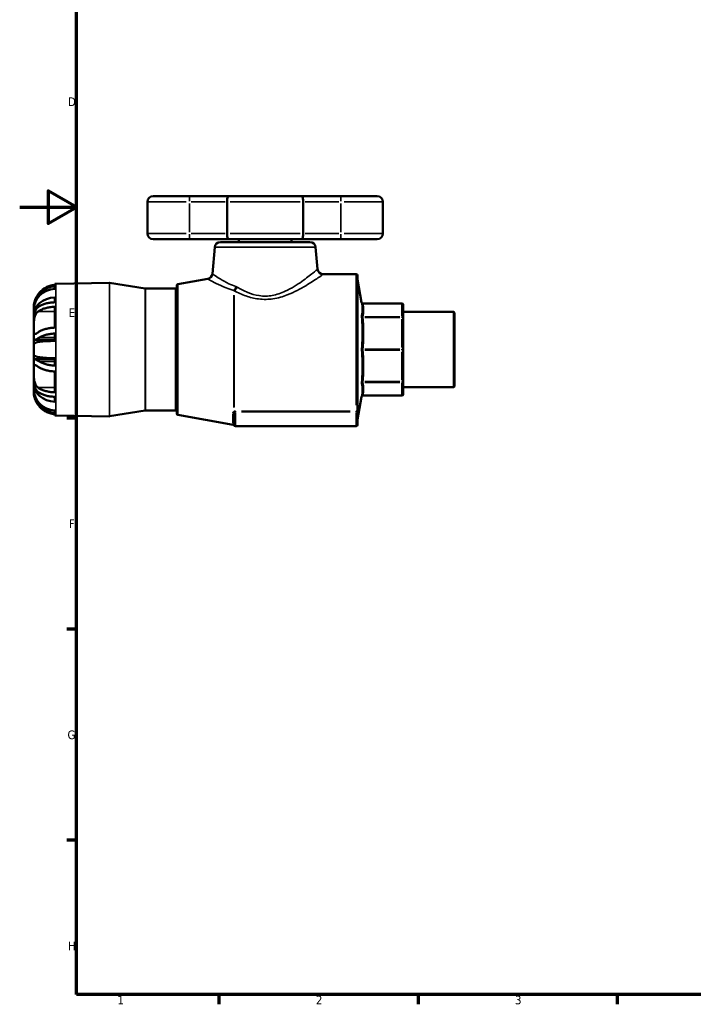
# Model space of a CAD drawing. Header units: millimetres. Extents: x 0 to 948, y -47 to 779.
# Tile 1 of 5: x 0 to 237, y 17 to 363. Entities that reach past the tile are written whole.
import ezdxf

# ---------------------------------------------------------------- set-up
doc = ezdxf.new("R2010")
doc.units = ezdxf.units.MM
for name, color, linetype, lineweight in [('Border (ANSI)', 7, 'Continuous', 70), ('Visible (ANSI)', 7, 'Continuous', 50), ('Visible Narrow (ANSI)', 7, 'Continuous', 35)]:
    doc.layers.add(name, color=color, linetype=linetype, lineweight=lineweight)
doc.styles.add('Note Text (ANSI)', font='tahoma.ttf')

# ---------------------------------------------------------------- blocks, each defined once
blk = doc.blocks.new('Borders Default Border')
at = {"layer": 'Border (ANSI)'}
for p, q in [((20, 222.75), (16.55, 222.75)), ((20, 148.5), (16.55, 148.5)), ((20, 74.25), (16.55, 74.25)), ((70.08, 20), (70.08, 16.55)), ((140.17, 20), (140.17, 16.55)), ((210.25, 20), (210.25, 16.55))]:
    blk.add_line(p, q, dxfattribs=at)
at = {"layer": 'Border (ANSI)', "flags": 128}
for points in [[(20, 20), (20, 574), (821, 574), (821, 20), (20, 20)], [(0, 297), (20, 297), (10, 302.77), (10, 291.23), (20, 297)]]:
    blk.add_lwpolyline(points, dxfattribs=at)
at = {"layer": 'Border (ANSI)', "char_height": 3.05, "attachment_point": 7, "style": 'Note Text (ANSI)'}
for s, insert in [('D', (16.96, 332.6)), ('E', (17.21, 258.35)), ('F', (17.29, 184.1)), ('G', (16.81, 109.79)), ('H', (16.97, 35.6)), ('1', (34.35, 16.55)), ('2', (104.2, 16.55)), ('3', (174.26, 16.49))]:
    blk.add_mtext(s, dxfattribs=dict(at, insert=insert))

msp = doc.modelspace()

# ---------------------------------------------------------------- linework, layer by layer
at = {"layer": 'Visible (ANSI)'}
for p, q in [((44.918, 298.927), (44.918, 287.727)), ((46.918, 300.927), (59.718, 300.927)), ((73.731, 300.927), (59.718, 300.927)), ((72.936, 298.927), (72.936, 287.727)), ((73.731, 300.927), (98.985, 300.927)), ((112.998, 300.927), (98.985, 300.927)), ((99.781, 287.727), (99.781, 298.927)), ((112.998, 300.927), (125.798, 300.927)), ((127.798, 298.927), (127.798, 287.727)), ((59.718, 285.727), (46.918, 285.727)), ((59.718, 285.727), (73.731, 285.727)), ((70.592, 284.727), (102.125, 284.727)), ((98.985, 285.727), (73.731, 285.727)), ((77.108, 284.727), (77.108, 285.727)), ((95.608, 284.727), (95.608, 285.727)), ((98.985, 285.727), (112.998, 285.727)), ((125.798, 285.727), (112.998, 285.727)), ((68.6, 282.902), (67.785, 273.588)), ((104.117, 282.902), (104.786, 275.253)), ((12.77, 270.099), (31.554, 270.427)), ((44.139, 268.399), (31.642, 270.42)), ((55.692, 269.95), (66.14, 271.793)), ((118.358, 273.427), (106.778, 273.427)), ((118.858, 272.927), (118.858, 225.696)), ((120.275, 263.535), (118.865, 271.529)), ((12.378, 269.691), (12.378, 270.082)), ((12.378, 268.32), (12.378, 269.192)), ((54.778, 268.392), (44.219, 268.392)), ((55.278, 224.397), (55.278, 269.458)), ((12.378, 263.567), (12.378, 265.297)), ((4.958, 261.573), (4.958, 262.15)), ((4.958, 261.573), (4.983, 261.573)), ((4.958, 260.991), (4.958, 261.573)), ((4.958, 259.004), (4.958, 260.991)), ((12.378, 254.637), (12.378, 261.981)), ((134.458, 263.122), (120.767, 263.122)), ((134.958, 258.025), (134.958, 262.622)), ((152.708, 260.148), (134.958, 260.148)), ((152.708, 233.707), (152.708, 260.148)), ((152.958, 259.898), (152.708, 260.148)), ((152.958, 259.898), (152.958, 233.957)), ((4.958, 259.004), (5.031, 259.004)), ((4.958, 257.846), (4.958, 259.004)), ((4.958, 254.539), (4.958, 257.846)), ((134.958, 246.927), (134.958, 258.025)), ((4.958, 250.654), (4.958, 254.539)), ((4.958, 248.914), (4.958, 250.654)), ((5.205, 250.299), (12.378, 250.299)), ((12.378, 249.95), (12.378, 252.552)), ((4.958, 244.94), (4.958, 248.914)), ((134.958, 235.83), (134.958, 246.927)), ((4.958, 243.201), (4.958, 244.94)), ((4.958, 239.316), (4.958, 243.201)), ((5.205, 243.556), (12.378, 243.556)), ((12.378, 241.303), (12.378, 243.905)), ((4.958, 236.009), (4.958, 239.316)), ((12.378, 231.874), (12.378, 239.218)), ((4.958, 234.851), (4.958, 236.009)), ((134.958, 231.233), (134.958, 235.83)), ((4.958, 234.851), (5.031, 234.851)), ((4.958, 232.864), (4.958, 234.851)), ((4.958, 232.282), (4.958, 232.864)), ((4.958, 232.282), (4.983, 232.282)), ((4.958, 231.705), (4.958, 232.282)), ((152.708, 233.707), (134.958, 233.707)), ((152.958, 233.957), (152.708, 233.707)), ((12.378, 228.557), (12.378, 230.287)), ((120.275, 230.32), (118.865, 222.325)), ((134.458, 230.733), (120.767, 230.733)), ((12.378, 224.663), (12.378, 225.535)), ((44.139, 225.456), (31.642, 223.434)), ((54.778, 225.462), (44.219, 225.462)), ((118.858, 225.221), (118.858, 225.696)), ((118.858, 220.427), (118.858, 225.221)), ((12.378, 223.773), (12.378, 224.164)), ((12.77, 223.756), (31.554, 223.428)), ((55.692, 223.905), (75.099, 220.482)), ((75.411, 224.075), (75.411, 220.427)), ((118.358, 219.927), (75.911, 219.927))]:
    msp.add_line(p, q, dxfattribs=at)
for centre, radius, start, end in [((46.918, 298.927), 2, 90, 180), ((125.798, 298.927), 2, 0, 90), ((46.918, 287.727), 2, 180, 270), ((125.798, 287.727), 2, 270, 0), ((70.592, 282.727), 2, 90, 175), ((102.125, 282.727), 2, 5, 90), ((106.778, 275.427), 2, 185, 270), ((31.563, 269.927), 0.5, 80.81116, 91), ((65.793, 273.762), 2, 280, 355), ((118.358, 272.927), 0.5, 0, 90), ((119.358, 271.616), 0.5, 180, 190), ((12.908, 262.15), 7.95, 91, 93.82255), ((44.219, 268.892), 0.5, 260.81116, 270), ((54.778, 268.892), 0.5, 270, 0), ((55.778, 269.458), 0.5, 100, 180), ((120.767, 263.622), 0.5, 190, 270), ((134.458, 262.622), 0.5, 0, 90), ((120.767, 230.233), 0.5, 90, 170), ((134.458, 231.233), 0.5, 270, 0), ((44.219, 224.962), 0.5, 90, 99.18884), ((54.778, 224.962), 0.5, 0, 90), ((12.908, 231.705), 7.95, 266.17745, 269), ((31.563, 223.928), 0.5, 269, 279.18884), ((55.778, 224.397), 0.5, 180, 260), ((119.358, 222.239), 0.5, 170, 180), ((75.012, 219.99), 0.5, 25.93196, 80), ((75.911, 220.427), 0.5, 180, 270), ((118.358, 220.427), 0.5, 270, 0)]:
    msp.add_arc(centre, radius, start, end, dxfattribs=at)
for centre, ratio, start_param, end_param in [((12.908, 260.991), 0.9238795, 4.7791051, 6.2831853), ((12.908, 259.004), 0.7933533, 4.7791051, 6.2831853), ((12.908, 248.914), 0.1305262, 4.7791051, 6.2831853), ((12.908, 244.94), 0.1305262, 0, 1.5040802), ((12.908, 234.851), 0.7933533, 0, 1.5040802), ((12.908, 232.864), 0.9238795, 0, 1.5040802)]:
    msp.add_ellipse(centre, major_axis=(-7.95, 0), ratio=ratio, start_param=start_param, end_param=end_param, dxfattribs=at)
for points, knots in [([(73.731, 300.927), (73.731, 300.927), (73.73, 300.927), (73.668, 300.927), (73.607, 300.91), (73.489, 300.842), (73.432, 300.793), (73.287, 300.616), (73.204, 300.46), (73.072, 300.084), (73.021, 299.872), (72.953, 299.412), (72.936, 299.171), (72.936, 298.927)], [-0.65446927, -0.65446927, -0.65446927, -0.65446927, -0.65378216, -0.65378216, -0.60541587, -0.60541587, -0.55744867, -0.55744867, -0.47613668, -0.47613668, -0.40026732, -0.40026732, -0.32689108, -0.32689108, -0.32689108, -0.32689108]), ([(98.985, 300.927), (98.986, 300.927), (98.987, 300.927), (99.049, 300.927), (99.11, 300.91), (99.227, 300.842), (99.284, 300.793), (99.43, 300.616), (99.512, 300.46), (99.645, 300.084), (99.696, 299.872), (99.764, 299.412), (99.781, 299.171), (99.781, 298.927)], [-0.00068711, -0.00068711, -0.00068711, -0.00068711, 0, 0, 0.04836629, 0.04836629, 0.09633349, 0.09633349, 0.17764548, 0.17764548, 0.25351485, 0.25351485, 0.32689108, 0.32689108, 0.32689108, 0.32689108]), ([(72.936, 287.727), (72.936, 287.483), (72.953, 287.243), (73.021, 286.783), (73.072, 286.571), (73.204, 286.195), (73.287, 286.039), (73.432, 285.862), (73.489, 285.812), (73.607, 285.745), (73.668, 285.728), (73.73, 285.727), (73.731, 285.727), (73.731, 285.727)], [-0.32689108, -0.32689108, -0.32689108, -0.32689108, -0.25351485, -0.25351485, -0.17764548, -0.17764548, -0.09633349, -0.09633349, -0.04836629, -0.04836629, 0, 0, 0.00068711, 0.00068711, 0.00068711, 0.00068711]), ([(98.985, 285.727), (98.986, 285.727), (98.987, 285.727), (99.049, 285.728), (99.11, 285.745), (99.227, 285.812), (99.284, 285.862), (99.43, 286.039), (99.512, 286.195), (99.645, 286.571), (99.696, 286.783), (99.764, 287.243), (99.781, 287.483), (99.781, 287.727)], [-0.65446927, -0.65446927, -0.65446927, -0.65446927, -0.65378216, -0.65378216, -0.60541587, -0.60541587, -0.55744867, -0.55744867, -0.47613668, -0.47613668, -0.40026732, -0.40026732, -0.32689108, -0.32689108, -0.32689108, -0.32689108]), ([(12.378, 269.691), (12.047, 269.668), (11.706, 269.623), (10.849, 269.451), (10.339, 269.291), (9.437, 268.914), (8.961, 268.661), (8.073, 268.062), (7.661, 267.714), (7.032, 267.078), (6.749, 266.747), (6.494, 266.39)], [0.051569, 0.051569, 0.051569, 0.051569, 0.14609465, 0.14609465, 0.2921893, 0.2921893, 0.43956012, 0.43956012, 0.58693095, 0.58693095, 0.70808287, 0.70808287, 0.70808287, 0.70808287]), ([(6.941, 266.39), (7.076, 266.552), (7.215, 266.705), (7.698, 267.2), (8.108, 267.551), (8.993, 268.157), (9.468, 268.412), (10.366, 268.791), (10.869, 268.952), (11.716, 269.124), (12.052, 269.169), (12.378, 269.192)], [4.44216646, 4.44216646, 4.44216646, 4.44216646, 4.50206107, 4.50206107, 4.64964765, 4.64964765, 4.79723422, 4.79723422, 4.94189818, 4.94189818, 5.03500012, 5.03500012, 5.03500012, 5.03500012]), ([(6.494, 266.39), (6.312, 266.135), (6.143, 265.873), (5.844, 265.353), (5.713, 265.098), (5.486, 264.598), (5.39, 264.354), (5.199, 263.794), (5.121, 263.493), (5.002, 262.893), (4.977, 262.625), (4.956, 262.249), (4.958, 262.15), (4.958, 262.15)], [-1.76525661, -1.76525661, -1.76525661, -1.76525661, -1.68822537, -1.68822537, -1.61578282, -1.61578282, -1.54456151, -1.54456151, -1.44585074, -1.44585074, -1.32059664, -1.32059664, -1.19072426, -1.19072426, -1.19072426, -1.19072426]), ([(4.958, 261.573), (4.958, 261.812), (4.976, 262.075), (5.06, 262.642), (5.126, 262.943), (5.29, 263.495), (5.376, 263.739), (5.592, 264.266), (5.725, 264.548), (6.173, 265.373), (6.531, 265.901), (6.941, 266.39)], [-0.59628395, -0.59628395, -0.59628395, -0.59628395, -0.48593078, -0.48593078, -0.37436802, -0.37436802, -0.28895021, -0.28895021, -0.19144013, -0.19144013, 0, 0, 0, 0]), ([(12.378, 263.567), (12.052, 263.556), (11.716, 263.534), (10.869, 263.448), (10.366, 263.367), (9.468, 263.178), (8.993, 263.05), (8.108, 262.747), (7.698, 262.572), (7.215, 262.324), (7.076, 262.248), (6.941, 262.167)], [0.05156202, 0.05156202, 0.05156202, 0.05156202, 0.14466396, 0.14466396, 0.28932793, 0.28932793, 0.4369145, 0.4369145, 0.58450107, 0.58450107, 0.64439568, 0.64439568, 0.64439568, 0.64439568]), ([(4.958, 254.539), (4.958, 254.581), (4.958, 254.624), (4.958, 255.113), (4.956, 255.597), (4.982, 256.632), (5.012, 257.173), (5.15, 258.056), (5.231, 258.4), (5.439, 258.997), (5.557, 259.25), (5.876, 259.767), (6.088, 260.008), (6.38, 260.248), (6.436, 260.29), (6.494, 260.331)], [-1.46220664, -1.46220664, -1.46220664, -1.46220664, -1.44677312, -1.44677312, -1.28834115, -1.28834115, -1.11838738, -1.11838738, -0.99886442, -0.99886442, -0.89417515, -0.89417515, -0.7597182, -0.7597182, -0.7290841, -0.7290841, -0.7290841, -0.7290841]), ([(6.941, 262.167), (6.878, 262.129), (6.817, 262.09), (6.426, 261.826), (6.132, 261.553), (5.754, 261.054), (5.638, 260.871), (5.446, 260.501), (5.367, 260.319), (5.21, 259.88), (5.14, 259.62), (4.996, 258.87), (4.958, 258.367), (4.958, 257.846)], [-0.62468248, -0.62468248, -0.62468248, -0.62468248, -0.59542086, -0.59542086, -0.43508992, -0.43508992, -0.35264048, -0.35264048, -0.28087756, -0.28087756, -0.18894313, -0.18894313, -0.02904214, -0.02904214, -0.02904214, -0.02904214]), ([(6.494, 260.331), (6.749, 260.509), (7.032, 260.675), (7.661, 260.993), (8.073, 261.167), (8.961, 261.466), (9.437, 261.592), (10.339, 261.781), (10.849, 261.861), (11.706, 261.947), (12.047, 261.97), (12.378, 261.981)], [4.13334773, 4.13334773, 4.13334773, 4.13334773, 4.25449965, 4.25449965, 4.40187047, 4.40187047, 4.5492413, 4.5492413, 4.69533595, 4.69533595, 4.7898616, 4.7898616, 4.7898616, 4.7898616]), ([(6.494, 252.987), (6.402, 252.923), (6.315, 252.863), (6.011, 252.665), (5.816, 252.553), (5.516, 252.432), (5.403, 252.409), (5.202, 252.438), (5.125, 252.504), (5.001, 252.786), (4.976, 253.042), (4.956, 253.704), (4.958, 254.096), (4.958, 254.539)], [-2.19556834, -2.19556834, -2.19556834, -2.19556834, -2.14718463, -2.14718463, -2.01899354, -2.01899354, -1.91455638, -1.91455638, -1.79059176, -1.79059176, -1.62280192, -1.62280192, -1.46220664, -1.46220664, -1.46220664, -1.46220664]), ([(12.378, 254.637), (12.047, 254.626), (11.706, 254.603), (10.849, 254.517), (10.339, 254.437), (9.437, 254.248), (8.961, 254.122), (8.073, 253.823), (7.661, 253.649), (7.032, 253.331), (6.749, 253.165), (6.494, 252.987)], [0.051569, 0.051569, 0.051569, 0.051569, 0.14609465, 0.14609465, 0.2921893, 0.2921893, 0.43956012, 0.43956012, 0.58693095, 0.58693095, 0.70808287, 0.70808287, 0.70808287, 0.70808287]), ([(4.958, 250.654), (4.958, 250.509), (4.984, 250.408), (5.094, 250.308), (5.162, 250.292), (5.319, 250.308), (5.395, 250.328), (5.576, 250.393), (5.682, 250.44), (5.998, 250.598), (6.229, 250.729), (6.63, 250.965), (6.782, 251.056), (6.941, 251.151)], [-0.81446031, -0.81446031, -0.81446031, -0.81446031, -0.68113079, -0.68113079, -0.5785267, -0.5785267, -0.50469982, -0.50469982, -0.42592364, -0.42592364, -0.2922088, -0.2922088, -0.21768326, -0.21768326, -0.21768326, -0.21768326]), ([(6.941, 251.151), (7.076, 251.232), (7.215, 251.308), (7.698, 251.556), (8.108, 251.731), (8.993, 252.034), (9.468, 252.162), (10.366, 252.351), (10.869, 252.432), (11.716, 252.518), (12.052, 252.54), (12.378, 252.552)], [4.44229312, 4.44229312, 4.44229312, 4.44229312, 4.50218773, 4.50218773, 4.6497743, 4.6497743, 4.79736088, 4.79736088, 4.94202484, 4.94202484, 5.03512678, 5.03512678, 5.03512678, 5.03512678]), ([(6.941, 242.704), (6.614, 242.899), (6.32, 243.076), (5.91, 243.301), (5.773, 243.372), (5.558, 243.468), (5.475, 243.5), (5.319, 243.547), (5.248, 243.558), (5.091, 243.552), (5.027, 243.508), (4.969, 243.367), (4.958, 243.292), (4.958, 243.201)], [-0.71694878, -0.71694878, -0.71694878, -0.71694878, -0.56456369, -0.56456369, -0.47451843, -0.47451843, -0.40696069, -0.40696069, -0.33204811, -0.33204811, -0.20663387, -0.20663387, -0.12272971, -0.12272971, -0.12272971, -0.12272971]), ([(12.378, 241.303), (12.052, 241.314), (11.716, 241.337), (10.869, 241.423), (10.366, 241.503), (9.468, 241.693), (8.993, 241.82), (8.108, 242.123), (7.698, 242.299), (7.215, 242.546), (7.076, 242.623), (6.941, 242.704)], [0.05156202, 0.05156202, 0.05156202, 0.05156202, 0.14466396, 0.14466396, 0.28932793, 0.28932793, 0.4369145, 0.4369145, 0.58450107, 0.58450107, 0.64439568, 0.64439568, 0.64439568, 0.64439568]), ([(6.494, 233.524), (6.343, 233.63), (6.204, 233.749), (5.888, 234.082), (5.721, 234.315), (5.455, 234.821), (5.352, 235.082), (5.162, 235.726), (5.091, 236.114), (4.987, 237.035), (4.969, 237.563), (4.957, 238.513), (4.958, 238.931), (4.958, 239.316)], [-2.24129673, -2.24129673, -2.24129673, -2.24129673, -2.16137874, -2.16137874, -2.04262519, -2.04262519, -1.93829765, -1.93829765, -1.8054604, -1.8054604, -1.63659589, -1.63659589, -1.49358939, -1.49358939, -1.49358939, -1.49358939]), ([(4.958, 239.316), (4.958, 239.417), (4.958, 239.515), (4.958, 240.019), (4.958, 240.373), (4.991, 240.968), (5.029, 241.189), (5.18, 241.4), (5.265, 241.44), (5.478, 241.433), (5.6, 241.395), (5.931, 241.24), (6.152, 241.103), (6.431, 240.912), (6.462, 240.89), (6.494, 240.868)], [-1.49358939, -1.49358939, -1.49358939, -1.49358939, -1.45621584, -1.45621584, -1.29721689, -1.29721689, -1.12515743, -1.12515743, -1.00774439, -1.00774439, -0.90220183, -0.90220183, -0.76236915, -0.76236915, -0.74495913, -0.74495913, -0.74495913, -0.74495913]), ([(6.494, 240.868), (6.749, 240.689), (7.032, 240.524), (7.661, 240.206), (8.073, 240.032), (8.961, 239.732), (9.437, 239.606), (10.339, 239.418), (10.849, 239.337), (11.706, 239.251), (12.047, 239.229), (12.378, 239.218)], [4.13331825, 4.13331825, 4.13331825, 4.13331825, 4.25447017, 4.25447017, 4.40184099, 4.40184099, 4.54921182, 4.54921182, 4.69530647, 4.69530647, 4.78983212, 4.78983212, 4.78983212, 4.78983212]), ([(4.958, 236.009), (4.958, 235.952), (4.959, 235.896), (4.968, 235.329), (5.014, 234.841), (5.171, 234.116), (5.245, 233.864), (5.418, 233.411), (5.514, 233.21), (5.772, 232.764), (5.944, 232.535), (6.376, 232.077), (6.646, 231.865), (6.941, 231.688)], [-0.74262785, -0.74262785, -0.74262785, -0.74262785, -0.72528432, -0.72528432, -0.56812603, -0.56812603, -0.47746508, -0.47746508, -0.39543311, -0.39543311, -0.2836592, -0.2836592, -0.14499391, -0.14499391, -0.14499391, -0.14499391]), ([(6.941, 227.465), (6.708, 227.743), (6.491, 228.034), (6.071, 228.67), (5.874, 229.015), (5.589, 229.598), (5.488, 229.832), (5.309, 230.302), (5.233, 230.537), (5.079, 231.109), (5.019, 231.435), (4.967, 231.932), (4.958, 232.113), (4.958, 232.282)], [-0.73032862, -0.73032862, -0.73032862, -0.73032862, -0.62191805, -0.62191805, -0.5009348, -0.5009348, -0.42033935, -0.42033935, -0.3378723, -0.3378723, -0.21476175, -0.21476175, -0.136614, -0.136614, -0.136614, -0.136614]), ([(12.378, 231.874), (12.047, 231.885), (11.706, 231.907), (10.849, 231.994), (10.339, 232.074), (9.437, 232.262), (8.961, 232.388), (8.073, 232.688), (7.661, 232.862), (7.032, 233.18), (6.749, 233.346), (6.494, 233.524)], [0.051569, 0.051569, 0.051569, 0.051569, 0.14609465, 0.14609465, 0.2921893, 0.2921893, 0.43956012, 0.43956012, 0.58693095, 0.58693095, 0.70808287, 0.70808287, 0.70808287, 0.70808287]), ([(4.958, 231.705), (4.958, 231.705), (4.958, 231.705), (4.958, 231.701), (4.956, 231.606), (4.977, 231.229), (5.004, 230.94), (5.134, 230.313), (5.212, 230.018), (5.417, 229.428), (5.533, 229.143), (5.845, 228.489), (6.051, 228.124), (6.352, 227.668), (6.421, 227.566), (6.494, 227.465)], [-1.45007107, -1.45007107, -1.45007107, -1.45007107, -1.44698223, -1.44698223, -1.2881596, -1.2881596, -1.11864522, -1.11864522, -0.99732223, -0.99732223, -0.89260696, -0.89260696, -0.76048499, -0.76048499, -0.72234283, -0.72234283, -0.72234283, -0.72234283]), ([(6.941, 231.688), (7.076, 231.607), (7.215, 231.531), (7.698, 231.283), (8.108, 231.108), (8.993, 230.805), (9.468, 230.677), (10.366, 230.487), (10.869, 230.407), (11.716, 230.321), (12.052, 230.299), (12.378, 230.287)], [4.44229312, 4.44229312, 4.44229312, 4.44229312, 4.50218773, 4.50218773, 4.6497743, 4.6497743, 4.79736088, 4.79736088, 4.94202484, 4.94202484, 5.03512678, 5.03512678, 5.03512678, 5.03512678]), ([(6.494, 227.465), (6.749, 227.108), (7.032, 226.777), (7.661, 226.14), (8.073, 225.793), (8.961, 225.193), (9.437, 224.941), (10.339, 224.564), (10.849, 224.404), (11.706, 224.231), (12.047, 224.187), (12.378, 224.164)], [4.13331825, 4.13331825, 4.13331825, 4.13331825, 4.25447017, 4.25447017, 4.40184099, 4.40184099, 4.54921182, 4.54921182, 4.69530647, 4.69530647, 4.78983212, 4.78983212, 4.78983212, 4.78983212]), ([(12.378, 224.663), (12.052, 224.686), (11.716, 224.731), (10.869, 224.903), (10.366, 225.063), (9.468, 225.442), (8.993, 225.698), (8.108, 226.304), (7.698, 226.655), (7.215, 227.15), (7.076, 227.303), (6.941, 227.465)], [0.05156202, 0.05156202, 0.05156202, 0.05156202, 0.14466396, 0.14466396, 0.28932793, 0.28932793, 0.4369145, 0.4369145, 0.58450107, 0.58450107, 0.64439568, 0.64439568, 0.64439568, 0.64439568])]:
    msp.add_open_spline(points, degree=3, knots=knots, dxfattribs=at)
at = {"layer": 'Visible Narrow (ANSI)'}
for p, q in [((58.557, 298.927), (44.964, 298.927)), ((59.718, 300.921), (59.718, 299.084)), ((59.718, 298.367), (59.718, 288.287)), ((60.379, 298.927), (72.275, 298.927)), ((98.655, 298.927), (74.062, 298.927)), ((100.442, 298.927), (112.337, 298.927)), ((112.998, 300.921), (112.998, 299.084)), ((112.998, 298.367), (112.998, 288.287)), ((127.753, 298.927), (114.16, 298.927)), ((44.964, 287.727), (58.557, 287.727)), ((59.718, 287.57), (59.718, 285.734)), ((72.275, 287.727), (60.379, 287.727)), ((74.062, 287.727), (98.655, 287.727)), ((112.337, 287.727), (100.442, 287.727)), ((112.998, 287.57), (112.998, 285.734)), ((114.16, 287.727), (127.753, 287.727)), ((103.898, 282.902), (68.818, 282.902)), ((118.358, 227.387), (118.358, 273.216)), ((118.865, 271.226), (118.865, 222.628)), ((12.77, 269.813), (12.77, 224.041)), ((31.554, 223.717), (31.554, 270.137)), ((31.642, 270.131), (31.642, 223.724)), ((44.139, 225.72), (44.139, 268.134)), ((44.219, 268.128), (44.219, 225.727)), ((54.778, 225.727), (54.778, 268.128)), ((55.692, 269.667), (55.692, 224.188)), ((6.97, 266.39), (7.489, 266.39)), ((75.368, 226.585), (75.368, 266.103)), ((75.455, 265.905), (75.455, 226.674)), ((6.788, 260.331), (12.084, 260.331)), ((121.464, 263.084), (133.774, 263.084)), ((134.458, 263.088), (134.458, 263.122)), ((134.458, 262.854), (134.458, 258.717)), ((133.774, 258.487), (121.464, 258.487)), ((121.464, 258.217), (133.774, 258.217)), ((134.458, 258.235), (134.458, 258.479)), ((134.458, 257.662), (134.458, 247.674)), ((7.213, 251.151), (12.106, 251.151)), ((133.774, 247.119), (121.464, 247.119)), ((121.464, 246.736), (133.774, 246.736)), ((134.458, 246.754), (134.458, 247.1)), ((134.458, 246.181), (134.458, 236.193)), ((7.213, 242.704), (12.106, 242.704)), ((133.774, 235.638), (121.464, 235.638)), ((134.458, 235.375), (134.458, 235.62)), ((6.788, 233.524), (12.084, 233.524)), ((121.464, 235.368), (133.774, 235.368)), ((134.458, 235.138), (134.458, 231.001)), ((133.774, 230.771), (121.464, 230.771)), ((134.458, 230.733), (134.458, 230.767)), ((6.97, 227.465), (7.489, 227.465)), ((75.911, 225.278), (75.911, 225.064)), ((116.235, 225.287), (78.034, 225.287)), ((118.358, 225.278), (118.358, 225.064)), ((74.998, 221.005), (74.998, 224.231)), ((75.911, 220.184), (75.911, 224.794)), ((78.034, 225.05), (116.235, 225.05)), ((118.358, 224.794), (118.358, 220.184))]:
    msp.add_line(p, q, dxfattribs=at)
for centre, major_axis, ratio, start_param, end_param in [((75.021, 269.274), (-0.589, -1.911), 0.5422016, 0.8540104, 1.6045195), ((75.455, 269.09), (0.945, 1.762), 0.5047184, 4.0035685, 4.8349665), ((120.78, 263.546), (-0.493, -0.082), 0.9220103, 0.0807337, 1.3480804), ((134.458, 262.622), (0.5, 0), 0.9238795, 0.0785398, 1.4922565), ((120.78, 258.949), (-0.493, 0.082), 0.9220103, 0.3853492, 1.6526959), ((120.78, 258.408), (-0.499, -0.034), 0.3819092, 0.2067117, 1.4740584), ((134.458, 258.025), (0.5, 0), 0.9238795, 0.0785398, 1.4922565), ((134.458, 258.025), (0.5, 0), 0.3826834, 0.0785398, 1.4922565), ((120.78, 247.31), (-0.499, 0.034), 0.3819092, 0.2593712, 1.5267179), ((120.78, 246.545), (-0.499, -0.034), 0.3819092, 4.7564674, 6.0238141), ((134.458, 246.927), (0.5, 0), 0.3826834, 0.0785398, 1.4922565), ((134.458, 246.927), (0.5, 0), 0.3826834, 4.7909288, 6.2046455), ((120.78, 235.447), (-0.499, 0.034), 0.3819092, 4.8091269, 6.0764736), ((134.458, 235.83), (0.5, 0), 0.3826834, 4.7909288, 6.2046455), ((134.458, 235.83), (0.5, 0), 0.9238795, 4.7909288, 6.2046455), ((120.78, 234.906), (-0.493, -0.082), 0.9220103, 4.6304894, 5.8978361), ((120.78, 230.309), (-0.493, 0.082), 0.9220103, 4.9351049, 6.2024516), ((134.458, 231.233), (0.5, 0), 0.9238795, 4.7909288, 6.2046455), ((118.358, 225.696), (0.5, 0), 0.8166039, 4.7909288, 6.2046455), ((118.358, 225.221), (0.5, 0), 0.3420201, 4.7909288, 6.2046455), ((74.911, 224.075), (0.5, 0), 0.8489229, 0.0698132, 1.3264502), ((75.281, 224.682), (0.225, -0.446), 0.6827687, 1.5614633, 2.2361978), ((75.455, 224.769), (0.227, -0.446), 0.5457916, 1.6729941, 2.3534487), ((74.911, 220.427), (0.5, 0), 0.9844147, 0.0698132, 1.3264502)]:
    msp.add_ellipse(centre, major_axis=major_axis, ratio=ratio, start_param=start_param, end_param=end_param, dxfattribs=at)
for points, knots in [([(104.785, 275.251), (104.785, 275.252), (104.757, 275.228), (104.498, 275.008), (103.942, 274.532), (102.145, 273.064), (100.829, 272.015), (97.596, 269.721), (95.651, 268.455), (92.007, 266.786), (90.469, 266.245), (88.138, 265.837), (87.412, 265.763), (85.864, 265.727), (85.042, 265.781), (82.843, 266.11), (81.501, 266.515), (78.898, 267.569), (77.646, 268.23), (76.491, 268.916)], [4.6430196, 4.6430196, 4.6430196, 4.6430196, 4.8482691, 4.8482691, 5.5677295, 5.5677295, 6.3892993, 6.3892993, 7.2519297, 7.2519297, 7.7999912, 7.7999912, 8.0412352, 8.0412352, 8.3127742, 8.3127742, 8.7813845, 8.7813845, 9.2860061, 9.2860061, 9.2860061, 9.2860061]), ([(66.14, 271.792), (66.141, 271.792), (66.39, 271.647), (67.387, 271.092), (68.165, 270.667), (70.123, 269.695), (71.288, 269.153), (73.475, 268.312), (74.388, 267.999), (75.368, 267.727)], [-2.1272845, -2.1272845, -2.1272845, -2.1272845, -1.5596713, -1.5596713, -0.9526888, -0.9526888, -0.3664188, -0.3664188, 0, 0, 0, 0]), ([(76.099, 269.099), (75.213, 269.402), (74.389, 269.748), (72.416, 270.676), (71.366, 271.274), (69.604, 272.346), (68.905, 272.815), (68.01, 273.427), (67.786, 273.587), (67.785, 273.588)], [0, 0, 0, 0, 0.3664188, 0.3664188, 0.9526888, 0.9526888, 1.5596713, 1.5596713, 2.1272845, 2.1272845, 2.1272845, 2.1272845]), ([(75.455, 267.535), (76.735, 266.897), (78.12, 266.283), (80.998, 265.303), (82.479, 264.926), (84.906, 264.62), (85.813, 264.57), (87.521, 264.603), (88.323, 264.672), (90.895, 265.051), (92.594, 265.555), (96.623, 267.106), (98.778, 268.284), (102.369, 270.416), (103.833, 271.392), (105.836, 272.757), (106.457, 273.199), (106.746, 273.404), (106.778, 273.426), (106.777, 273.426)], [-9.2860061, -9.2860061, -9.2860061, -9.2860061, -8.7813845, -8.7813845, -8.3127742, -8.3127742, -8.0412352, -8.0412352, -7.7999912, -7.7999912, -7.2519297, -7.2519297, -6.3892993, -6.3892993, -5.5677295, -5.5677295, -4.8482691, -4.8482691, -4.6430196, -4.6430196, -4.6430196, -4.6430196]), ([(75.368, 267.727), (75.383, 267.699), (75.398, 267.668), (75.427, 267.604), (75.441, 267.57), (75.455, 267.535)], [-0.055432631, -0.055432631, -0.055432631, -0.055432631, -0.027716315, -0.027716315, 0, 0, 0, 0]), ([(76.491, 268.916), (76.427, 268.954), (76.363, 268.988), (76.232, 269.05), (76.166, 269.077), (76.099, 269.099)], [0, 0, 0, 0, 0.027716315, 0.027716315, 0.055432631, 0.055432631, 0.055432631, 0.055432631]), ([(120.275, 263.535), (120.275, 263.535), (120.276, 263.529), (120.28, 263.503), (120.283, 263.484), (120.287, 263.459)], [-0.039294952, -0.039294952, -0.039294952, -0.039294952, -0.019346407, -0.019346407, 0, 0, 0, 0]), ([(120.287, 263.459), (120.415, 262.694), (120.485, 261.93), (120.485, 261.167), (120.485, 260.405), (120.415, 259.645), (120.287, 258.886)], [-3.2220797, -3.2220797, -3.2220797, -3.2220797, -2.6210337, -2.6210337, -2.6210337, -2.0199876, -2.0199876, -2.0199876, -2.0199876]), ([(120.78, 263.084), (120.776, 263.096), (120.773, 263.106), (120.768, 263.119), (120.767, 263.122), (120.767, 263.122)], [0, 0, 0, 0, 0.019346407, 0.019346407, 0.039294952, 0.039294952, 0.039294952, 0.039294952]), ([(120.78, 258.487), (120.907, 259.252), (120.978, 260.019), (120.978, 260.786), (120.978, 261.552), (120.907, 262.319), (120.78, 263.084)], [2.0199876, 2.0199876, 2.0199876, 2.0199876, 2.6210337, 2.6210337, 2.6210337, 3.2220797, 3.2220797, 3.2220797, 3.2220797]), ([(120.287, 258.886), (120.281, 258.851), (120.278, 258.802), (120.274, 258.68), (120.275, 258.603), (120.28, 258.464), (120.283, 258.407), (120.287, 258.348)], [-0.078591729, -0.078591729, -0.078591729, -0.078591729, -0.050300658, -0.050300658, -0.019346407, -0.019346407, 0, 0, 0, 0]), ([(120.287, 258.348), (120.415, 256.508), (120.485, 254.666), (120.485, 252.826), (120.485, 250.985), (120.415, 249.146), (120.287, 247.308)], [-3.2220797, -3.2220797, -3.2220797, -3.2220797, -2.6210337, -2.6210337, -2.6210337, -2.0199876, -2.0199876, -2.0199876, -2.0199876]), ([(120.78, 258.217), (120.776, 258.246), (120.773, 258.275), (120.767, 258.345), (120.766, 258.383), (120.77, 258.445), (120.774, 258.469), (120.78, 258.487)], [0, 0, 0, 0, 0.019346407, 0.019346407, 0.050300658, 0.050300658, 0.078591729, 0.078591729, 0.078591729, 0.078591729]), ([(120.78, 247.119), (120.907, 248.966), (120.978, 250.817), (120.978, 252.668), (120.978, 254.519), (120.907, 256.369), (120.78, 258.217)], [2.0199876, 2.0199876, 2.0199876, 2.0199876, 2.6210337, 2.6210337, 2.6210337, 3.2220797, 3.2220797, 3.2220797, 3.2220797]), ([(120.287, 247.308), (120.281, 247.222), (120.278, 247.13), (120.274, 246.935), (120.275, 246.831), (120.28, 246.667), (120.283, 246.606), (120.287, 246.547)], [-0.078591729, -0.078591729, -0.078591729, -0.078591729, -0.050300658, -0.050300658, -0.019346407, -0.019346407, 0, 0, 0, 0]), ([(120.287, 246.547), (120.415, 244.709), (120.485, 242.87), (120.485, 241.029), (120.485, 239.188), (120.415, 237.347), (120.287, 235.507)], [-3.2220797, -3.2220797, -3.2220797, -3.2220797, -2.6210337, -2.6210337, -2.6210337, -2.0199876, -2.0199876, -2.0199876, -2.0199876]), ([(120.78, 246.736), (120.776, 246.766), (120.773, 246.797), (120.767, 246.879), (120.766, 246.931), (120.77, 247.029), (120.774, 247.075), (120.78, 247.119)], [0, 0, 0, 0, 0.019346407, 0.019346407, 0.050300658, 0.050300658, 0.078591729, 0.078591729, 0.078591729, 0.078591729]), ([(120.78, 235.638), (120.907, 237.485), (120.978, 239.336), (120.978, 241.187), (120.978, 243.038), (120.907, 244.889), (120.78, 246.736)], [2.0199876, 2.0199876, 2.0199876, 2.0199876, 2.6210337, 2.6210337, 2.6210337, 3.2220797, 3.2220797, 3.2220797, 3.2220797]), ([(120.78, 235.368), (120.776, 235.38), (120.773, 235.395), (120.767, 235.441), (120.766, 235.477), (120.77, 235.554), (120.774, 235.595), (120.78, 235.638)], [0, 0, 0, 0, 0.019346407, 0.019346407, 0.050300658, 0.050300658, 0.078591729, 0.078591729, 0.078591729, 0.078591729]), ([(120.287, 235.507), (120.281, 235.42), (120.278, 235.339), (120.274, 235.185), (120.275, 235.115), (120.28, 235.023), (120.283, 234.993), (120.287, 234.968)], [-0.078591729, -0.078591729, -0.078591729, -0.078591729, -0.050300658, -0.050300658, -0.019346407, -0.019346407, 0, 0, 0, 0]), ([(120.287, 234.968), (120.415, 234.21), (120.485, 233.45), (120.485, 232.687), (120.485, 231.925), (120.415, 231.161), (120.287, 230.396)], [-3.2220797, -3.2220797, -3.2220797, -3.2220797, -2.6210337, -2.6210337, -2.6210337, -2.0199876, -2.0199876, -2.0199876, -2.0199876]), ([(120.78, 230.771), (120.907, 231.536), (120.978, 232.302), (120.978, 233.069), (120.978, 233.836), (120.907, 234.602), (120.78, 235.368)], [2.0199876, 2.0199876, 2.0199876, 2.0199876, 2.6210337, 2.6210337, 2.6210337, 3.2220797, 3.2220797, 3.2220797, 3.2220797]), ([(120.287, 230.396), (120.281, 230.36), (120.278, 230.336), (120.275, 230.322), (120.275, 230.32), (120.275, 230.32)], [-0.078591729, -0.078591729, -0.078591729, -0.078591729, -0.050300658, -0.050300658, -0.039294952, -0.039294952, -0.039294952, -0.039294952]), ([(120.767, 230.733), (120.767, 230.733), (120.768, 230.734), (120.77, 230.741), (120.774, 230.753), (120.78, 230.771)], [0.039294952, 0.039294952, 0.039294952, 0.039294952, 0.050300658, 0.050300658, 0.078591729, 0.078591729, 0.078591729, 0.078591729]), ([(75.911, 225.287), (75.879, 225.287), (75.846, 225.286), (75.772, 225.279), (75.731, 225.272), (75.635, 225.25), (75.582, 225.234), (75.506, 225.203), (75.48, 225.191), (75.455, 225.179)], [0, 0, 0, 0, 0.009830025, 0.009830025, 0.022596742, 0.022596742, 0.040674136, 0.040674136, 0.050641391, 0.050641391, 0.050641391, 0.050641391]), ([(75.368, 225.088), (75.272, 225.04), (75.2, 224.978), (75.041, 224.784), (74.998, 224.639), (74.998, 224.493)], [-0.96870918, -0.96870918, -0.96870918, -0.96870918, -0.92417951, -0.92417951, -0.83953935, -0.83953935, -0.83953935, -0.83953935]), ([(75.411, 224.075), (75.411, 224.254), (75.433, 224.432), (75.512, 224.674), (75.548, 224.753), (75.596, 224.815)], [0.83953935, 0.83953935, 0.83953935, 0.83953935, 0.92417951, 0.92417951, 0.96870918, 0.96870918, 0.96870918, 0.96870918]), ([(75.683, 224.921), (75.696, 224.936), (75.709, 224.95), (75.747, 224.986), (75.773, 225.006), (75.821, 225.032), (75.842, 225.04), (75.879, 225.048), (75.895, 225.05), (75.911, 225.05)], [-0.050641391, -0.050641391, -0.050641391, -0.050641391, -0.040674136, -0.040674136, -0.022596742, -0.022596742, -0.009830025, -0.009830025, 0, 0, 0, 0])]:
    msp.add_open_spline(points, degree=3, knots=knots, dxfattribs=at)
for points in [[(75.455, 225.179), (75.424, 225.148), (75.395, 225.118), (75.368, 225.088)], [(75.596, 224.815), (75.623, 224.849), (75.653, 224.884), (75.683, 224.921)], [(74.998, 220.912), (74.998, 220.638), (75.099, 220.482), (75.099, 220.482)]]:
    msp.add_open_spline(points, degree=3, dxfattribs=at)

# ---------------------------------------------------------------- block references
msp.add_blockref('Borders Default Border', (0, 0))

doc.saveas('drawing.dxf')
